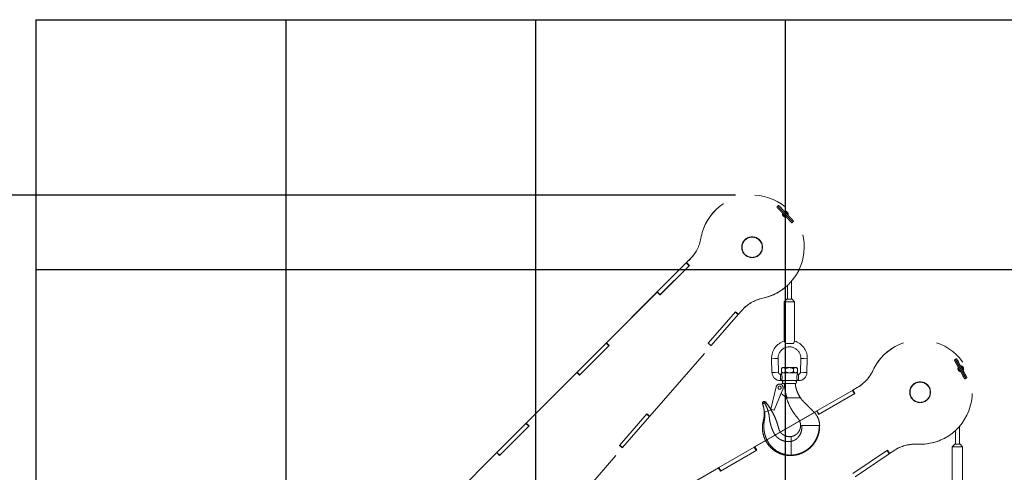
# Model space of a CAD drawing. Header units: inches. Extents: x 2.3 to 10.09, y 0.31 to 7.31.
# Tile 8 of 10: x 4.24 to 7.19, y 5.8 to 7.16. Entities that reach past the tile are written whole.
import ezdxf

# ---------------------------------------------------------------- set-up
doc = ezdxf.new("R2010")
doc.units = ezdxf.units.IN
doc.header["$MEASUREMENT"] = 0
doc.linetypes.add('PHANTOM', pattern=[0.5, 0.25, -0.05, 0.05, -0.05, 0.05, -0.05])
doc.layers.add('FORMAT', color=7, linetype='Continuous')
doc.styles.add('SLDTEXTSTYLE0', font='TXT', dxfattribs={"width": 0.75})
doc.dimstyles.new('SLDDIMSTYLE4', dxfattribs={"dimtxt": 0.104167, "dimasz": 0.13, "dimexe": 0, "dimexo": 0.0625, "dimgap": 0.026042, "dimtad": 0, "dimtih": 1, "dimtoh": 1, "dimlfac": 16, "dimrnd": 1e-09, "dimzin": 12, "dimdsep": 46, "dimtxsty": 'SLDTEXTSTYLE0', "dimsah": 1, "dimcen": 0.09, "dimadec": 0, "dimazin": 3, "dimtfac": 1, "dimtofl": 0, "dimtmove": 0, "dimatfit": 3, "dimfxl": 1, "dimfrac": 2, "dimtolj": 1, "dimtzin": 12, "dimarcsym": 0})
doc.dimstyles.new('SLDDIMSTYLE6', dxfattribs={"dimtxt": 0.104167, "dimasz": 0.13, "dimexe": 0, "dimexo": 0.0625, "dimgap": 0.026042, "dimtad": 0, "dimtih": 1, "dimtoh": 1, "dimdec": 1, "dimlfac": 16, "dimrnd": 1e-09, "dimzin": 12, "dimdsep": 46, "dimtxsty": 'SLDTEXTSTYLE0', "dimsah": 1, "dimcen": 0.09, "dimadec": 0, "dimazin": 3, "dimtfac": 1, "dimtdec": 1, "dimtofl": 0, "dimtmove": 0, "dimatfit": 3, "dimfxl": 1, "dimfrac": 2, "dimtolj": 1, "dimtzin": 12, "dimarcsym": 0})

# ---------------------------------------------------------------- blocks, each defined once
blk = doc.blocks.new('_D_15')
at = {"layer": 'FORMAT', "color": 7}
for p, q in [((9.1191, 6.0437), (9.7339, 6.0437)), ((9.6089, 6.0437), (9.6089, 4.1422)), ((9.6089, 1.9114), (9.6089, 3.9767)), ((9.0953, 1.9114), (9.7339, 1.9114))]:
    blk.add_line(p, q, dxfattribs=at)
for points in [[(9.6089, 6.0437), (9.5889, 5.9137), (9.6289, 5.9137)], [(9.6089, 1.9114), (9.6289, 2.0414), (9.5889, 2.0414)]]:
    blk.add_solid(points, dxfattribs=at)
at = {"layer": 'FORMAT', "color": 7, "insert": (9.1425, 4.1109), "char_height": 0.104167, "attachment_point": 1, "style": 'SLDTEXTSTYLE0'}
blk.add_mtext('HOOK HEIGHT', dxfattribs=at)
blk = doc.blocks.new('_D_17')
at = {"layer": 'FORMAT', "color": 7}
for p, q in [((6.3847, 6.6351), (3.353, 6.6351)), ((3.478, 6.6351), (3.478, 4.7195)), ((3.324, 4.6984), (3.2923, 4.6984)), ((3.2923, 4.6984), (3.2923, 4.5329)), ((3.6319, 4.6984), (3.6636, 4.6984)), ((3.6636, 4.6984), (3.6636, 4.5329)), ((3.2923, 4.5329), (3.324, 4.5329)), ((3.6636, 4.5329), (3.6319, 4.5329)), ((3.478, 1.9114), (3.478, 4.3729)), ((4.2341, 1.9114), (3.353, 1.9114))]:
    blk.add_line(p, q, dxfattribs=at)
for points in [[(3.478, 6.6351), (3.458, 6.5051), (3.498, 6.5051)], [(3.478, 1.9114), (3.498, 2.0414), (3.458, 2.0414)]]:
    blk.add_solid(points, dxfattribs=at)
at = {"layer": 'FORMAT', "color": 7, "char_height": 0.10417, "attachment_point": 1, "style": 'SLDTEXTSTYLE0'}
for s, insert in [('1920', (3.324, 4.6672)), ('75.6', (3.3433, 4.5072))]:
    blk.add_mtext(s, dxfattribs=dict(at, insert=insert))

msp = doc.modelspace()

# ---------------------------------------------------------------- linework, layer by layer
at = {"color": 7, "linetype": 'Continuous'}
for p, q in [((4.28414, 7.16143), (4.28414, 1.91143)), ((4.28414, 7.16143), (8.03414, 7.16143)), ((5.03414, 7.16143), (5.03414, 1.91143)), ((5.78414, 7.16143), (5.78414, 1.91143)), ((6.53414, 7.16143), (6.53414, 1.91143)), ((4.28414, 6.41143), (8.03414, 6.41143))]:
    msp.add_line(p, q, dxfattribs=at)
at = {"color": 7, "linetype": 'PHANTOM', "lineweight": 18}
for p, q in [((6.32471, 6.58983), (6.32446, 6.58958)), ((6.28051, 6.50518), (6.28076, 6.50543)), ((6.14975, 6.34451), (6.23677, 6.43154)), ((6.24613, 6.42432), (6.15725, 6.33544)), ((6.15804, 6.33623), (6.24506, 6.42325)), ((6.23677, 6.43154), (6.23742, 6.43218)), ((6.24506, 6.42325), (6.23677, 6.43154)), ((6.23759, 6.43235), (6.23742, 6.43218)), ((6.2457, 6.42389), (6.23742, 6.43218)), ((6.24837, 6.44313), (6.23759, 6.43235)), ((6.23759, 6.43235), (6.23784, 6.4326)), ((6.23759, 6.43235), (6.24588, 6.42406)), ((6.24862, 6.44338), (6.23784, 6.4326)), ((6.23784, 6.4326), (6.24613, 6.42432)), ((6.24506, 6.42325), (6.2457, 6.42389)), ((6.24588, 6.42406), (6.2457, 6.42389)), ((6.24588, 6.42406), (6.24613, 6.42432)), ((6.24837, 6.44313), (6.24862, 6.44338)), ((6.54067, 6.36401), (6.54067, 6.32236)), ((6.54445, 6.36764), (6.5447, 6.36789)), ((6.55239, 6.32236), (6.55239, 6.37608)), ((6.14871, 6.34347), (5.99688, 6.19164)), ((6.14897, 6.34373), (5.99713, 6.19189)), ((6.14896, 6.34373), (6.14871, 6.34347)), ((6.14871, 6.34347), (6.14897, 6.34373)), ((6.14896, 6.34373), (6.14907, 6.34383)), ((6.14896, 6.34372), (6.14896, 6.34373)), ((6.15725, 6.33544), (6.14897, 6.34373)), ((6.14907, 6.34383), (6.14975, 6.34451)), ((6.15736, 6.33555), (6.14907, 6.34383)), ((6.15804, 6.33623), (6.14975, 6.34451)), ((6.15725, 6.33544), (6.15736, 6.33555)), ((6.15726, 6.33545), (6.15725, 6.33544)), ((6.15736, 6.33555), (6.15804, 6.33623)), ((6.46652, 6.32571), (6.46678, 6.32596)), ((6.53872, 6.32236), (6.53091, 6.31455)), ((6.53091, 6.31455), (6.53091, 6.19679)), ((6.56216, 6.31455), (6.53091, 6.31455)), ((6.55435, 6.32236), (6.53872, 6.32236)), ((6.56216, 6.31455), (6.55435, 6.32236)), ((6.56216, 6.19679), (6.56216, 6.31455)), ((6.30223, 6.19029), (6.38469, 6.28515)), ((6.31181, 6.18347), (6.39255, 6.27635)), ((6.39255, 6.27635), (6.38371, 6.28403)), ((6.39314, 6.27704), (6.38431, 6.28472)), ((6.38469, 6.28515), (6.39353, 6.27746)), ((6.39255, 6.27635), (6.39314, 6.27704)), ((6.39314, 6.27704), (6.39341, 6.27734)), ((6.39328, 6.27721), (6.39353, 6.27746)), ((6.39353, 6.27746), (6.4033, 6.2887)), ((5.90905, 6.10381), (5.99607, 6.19083)), ((6.00542, 6.18361), (5.91655, 6.09473)), ((5.91733, 6.09552), (6.00435, 6.18254)), ((5.99607, 6.19083), (5.99671, 6.19147)), ((6.00435, 6.18254), (5.99607, 6.19083)), ((5.99688, 6.19164), (5.99671, 6.19147)), ((6.005, 6.18319), (5.99671, 6.19147)), ((5.99688, 6.19164), (5.99713, 6.19189)), ((5.99688, 6.19164), (6.00517, 6.18336)), ((5.99713, 6.19189), (6.00542, 6.18361)), ((6.00435, 6.18254), (6.005, 6.18319)), ((6.00517, 6.18336), (6.005, 6.18319)), ((6.00517, 6.18336), (6.00542, 6.18361)), ((6.12744, 5.97134), (6.31108, 6.1826)), ((6.31108, 6.1826), (6.30223, 6.19029)), ((6.31108, 6.18262), (6.30224, 6.1903)), ((6.31118, 6.18274), (6.30234, 6.19042)), ((6.31181, 6.18347), (6.30298, 6.19115)), ((6.31107, 6.18261), (6.31108, 6.18262)), ((6.31108, 6.18262), (6.31118, 6.18274)), ((6.31118, 6.18274), (6.31181, 6.18347)), ((6.55885, 6.18947), (6.53422, 6.18947)), ((6.86174, 6.17932), (6.86143, 6.17914)), ((6.49296, 6.14424), (6.50272, 6.14449)), ((6.49296, 6.14424), (6.49404, 6.10291)), ((6.50272, 6.14449), (6.51248, 6.14475)), ((6.51356, 6.10342), (6.51248, 6.14475)), ((6.58058, 6.14475), (6.5795, 6.10342)), ((6.59035, 6.14449), (6.58058, 6.14475)), ((6.60011, 6.14424), (6.59035, 6.14449)), ((6.59903, 6.10291), (6.60011, 6.14424)), ((5.90801, 6.10277), (5.75617, 5.95094)), ((5.90826, 6.10302), (5.75643, 5.95119)), ((5.90826, 6.10302), (5.90801, 6.10277)), ((5.90801, 6.10277), (5.90826, 6.10302)), ((5.90826, 6.10302), (5.90836, 6.10312)), ((5.90826, 6.10302), (5.90826, 6.10302)), ((5.91655, 6.09473), (5.90826, 6.10302)), ((5.90836, 6.10312), (5.90905, 6.10381)), ((5.91665, 6.09484), (5.90836, 6.10312)), ((5.91733, 6.09552), (5.90905, 6.10381)), ((5.91654, 6.09473), (5.91665, 6.09484)), ((5.91655, 6.09474), (5.91654, 6.09473)), ((5.91665, 6.09484), (5.91733, 6.09552)), ((6.49404, 6.10291), (6.5038, 6.10317)), ((6.5038, 6.10317), (6.51356, 6.10342)), ((6.52247, 6.0978), (6.51934, 6.0978)), ((6.51934, 6.08803), (6.51934, 6.0978)), ((6.52569, 6.11749), (6.52247, 6.11427)), ((6.52247, 6.11427), (6.52247, 6.10493)), ((6.52247, 6.10493), (6.52569, 6.1017)), ((6.52247, 6.1017), (6.52247, 6.0978)), ((6.52247, 6.1017), (6.5706, 6.1017)), ((6.52849, 6.11749), (6.52569, 6.11749)), ((6.54653, 6.11749), (6.52849, 6.11749)), ((6.5345, 6.11427), (6.5345, 6.10493)), ((6.56458, 6.11749), (6.54653, 6.11749)), ((6.55856, 6.11427), (6.55856, 6.10493)), ((6.56737, 6.11749), (6.56458, 6.11749)), ((6.5706, 6.11427), (6.56737, 6.11749)), ((6.56737, 6.1017), (6.5706, 6.10493)), ((6.57373, 6.0978), (6.57054, 6.0978)), ((6.5706, 6.11427), (6.5706, 6.10493)), ((6.5706, 6.09767), (6.5706, 6.1017)), ((6.57373, 6.08803), (6.57373, 6.0978)), ((6.58926, 6.10317), (6.5795, 6.10342)), ((6.59903, 6.10291), (6.58926, 6.10317)), ((6.79713, 6.10899), (6.79744, 6.10917)), ((6.51561, 6.06781), (6.52972, 6.06962)), ((6.51934, 6.07826), (6.51934, 6.08803)), ((6.51934, 6.07826), (6.52247, 6.07826)), ((6.5706, 6.07826), (6.52247, 6.07826)), ((6.5295, 6.06962), (6.52972, 6.06962)), ((6.52972, 6.06962), (6.53065, 6.06962)), ((6.53065, 6.06962), (6.56302, 6.06962)), ((6.5706, 6.07826), (6.57373, 6.07826)), ((6.57373, 6.07826), (6.57373, 6.08803)), ((6.49016, 5.9926), (6.50649, 6.05964)), ((6.52697, 6.05291), (6.50067, 5.99004)), ((6.51936, 6.03403), (6.51976, 6.03567)), ((6.53707, 6.02793), (6.52153, 6.03992)), ((6.62925, 5.98764), (6.73583, 6.04918)), ((6.74299, 6.03978), (6.63414, 5.97694)), ((6.63511, 5.97749), (6.74169, 6.03903)), ((6.73583, 6.04918), (6.73661, 6.04963)), ((6.74169, 6.03903), (6.73583, 6.04918)), ((6.73682, 6.04975), (6.73661, 6.04963)), ((6.74247, 6.03948), (6.73661, 6.04963)), ((6.75002, 6.05737), (6.73682, 6.04975)), ((6.73682, 6.04975), (6.73713, 6.04993)), ((6.73682, 6.04975), (6.74268, 6.0396)), ((6.75033, 6.05755), (6.73713, 6.04993)), ((6.73713, 6.04993), (6.74299, 6.03978)), ((6.74169, 6.03903), (6.74247, 6.03948)), ((6.74268, 6.0396), (6.74247, 6.03948)), ((6.74268, 6.0396), (6.74299, 6.03978)), ((6.75002, 6.05737), (6.75033, 6.05755)), ((6.46929, 6.01084), (6.46816, 6.0102)), ((6.47142, 6.01206), (6.46929, 6.01084)), ((6.53902, 6.02793), (6.53707, 6.02793)), ((6.53718, 6.02795), (6.53762, 6.02616)), ((6.53754, 6.02642), (6.55008, 6.02642)), ((6.57828, 6.02642), (6.57976, 6.02642)), ((6.03614, 5.88416), (6.1186, 5.97903)), ((6.12645, 5.97022), (6.11762, 5.9779)), ((6.12705, 5.97091), (6.11821, 5.97859)), ((6.1186, 5.97903), (6.12744, 5.97134)), ((6.62797, 5.98691), (6.44202, 5.87955)), ((6.62828, 5.98708), (6.44233, 5.87972)), ((6.4727, 5.98429), (6.4709, 5.98375)), ((6.4825, 5.98725), (6.4727, 5.98429)), ((6.49172, 5.99003), (6.4825, 5.98725)), ((6.50067, 5.99004), (6.49016, 5.9926)), ((6.62828, 5.98708), (6.62797, 5.98691)), ((6.62797, 5.98691), (6.62828, 5.98708)), ((6.62828, 5.98708), (6.62841, 5.98716)), ((6.62828, 5.98708), (6.62828, 5.98708)), ((6.63414, 5.97694), (6.62828, 5.98708)), ((6.62841, 5.98716), (6.62925, 5.98764)), ((6.63427, 5.97701), (6.62841, 5.98716)), ((6.63511, 5.97749), (6.62925, 5.98764)), ((6.63414, 5.97694), (6.63427, 5.97701)), ((6.63415, 5.97694), (6.63414, 5.97694)), ((6.63427, 5.97701), (6.63511, 5.97749)), ((5.66834, 5.8631), (5.75536, 5.95012)), ((5.76471, 5.9429), (5.67584, 5.85402)), ((5.75536, 5.95012), (5.756, 5.95076)), ((5.76365, 5.94184), (5.75536, 5.95012)), ((5.75617, 5.95094), (5.756, 5.95076)), ((5.76429, 5.94248), (5.756, 5.95076)), ((5.75617, 5.95094), (5.75643, 5.95119)), ((5.75617, 5.95094), (5.76446, 5.94265)), ((5.75643, 5.95119), (5.76471, 5.9429)), ((5.76446, 5.94265), (5.76429, 5.94248)), ((5.76446, 5.94265), (5.76471, 5.9429)), ((6.04572, 5.87734), (6.12645, 5.97022)), ((6.12645, 5.97022), (6.12705, 5.97091)), ((6.12705, 5.97091), (6.12731, 5.97121)), ((6.12719, 5.97109), (6.12744, 5.97134)), ((6.58002, 5.94365), (6.58343, 5.94365)), ((6.58935, 5.94365), (6.63591, 5.94365)), ((6.63591, 5.94365), (6.63683, 5.94365)), ((6.63683, 5.94365), (6.63731, 5.94365)), ((5.67663, 5.85481), (5.76365, 5.94184)), ((5.76365, 5.94184), (5.76429, 5.94248)), ((7.04517, 5.92878), (7.04517, 5.88723)), ((7.05689, 5.88723), (7.05689, 5.94082)), ((6.04498, 5.87648), (6.03614, 5.88416)), ((6.04498, 5.8765), (6.03615, 5.88418)), ((6.04508, 5.87661), (6.03625, 5.88429)), ((6.04572, 5.87734), (6.03688, 5.88502)), ((6.55137, 5.91029), (6.55137, 5.896)), ((6.93035, 5.88749), (6.93066, 5.88767)), ((7.01648, 5.90782), (7.01679, 5.908)), ((7.04322, 5.88723), (7.03541, 5.87942)), ((7.05884, 5.88723), (7.04322, 5.88723)), ((7.06666, 5.87942), (7.05884, 5.88723)), ((5.6673, 5.86206), (5.51547, 5.71023)), ((5.66755, 5.86231), (5.51572, 5.71048)), ((5.66755, 5.86231), (5.6673, 5.86206)), ((5.6673, 5.86206), (5.66755, 5.86231)), ((5.66755, 5.86231), (5.66766, 5.86242)), ((5.66755, 5.86231), (5.66755, 5.86231)), ((5.67584, 5.85402), (5.66755, 5.86231)), ((5.66766, 5.86242), (5.66834, 5.8631)), ((5.67594, 5.85413), (5.66766, 5.86242)), ((5.67663, 5.85481), (5.66834, 5.8631)), ((5.67584, 5.85403), (5.67594, 5.85413)), ((5.67584, 5.85403), (5.67584, 5.85403)), ((5.67594, 5.85413), (5.67663, 5.85481)), ((5.86134, 5.66521), (6.04498, 5.87648)), ((6.04497, 5.87648), (6.04498, 5.8765)), ((6.04498, 5.8765), (6.04508, 5.87661)), ((6.04508, 5.87661), (6.04572, 5.87734)), ((6.33444, 5.81744), (6.44102, 5.87897)), ((6.44819, 5.86957), (6.33934, 5.80673)), ((6.3403, 5.80729), (6.44688, 5.86882)), ((6.44102, 5.87897), (6.44181, 5.87943)), ((6.44688, 5.86882), (6.44102, 5.87897)), ((6.44202, 5.87955), (6.44181, 5.87943)), ((6.44767, 5.86928), (6.44181, 5.87943)), ((6.44202, 5.87955), (6.44233, 5.87972)), ((6.44202, 5.87955), (6.44788, 5.8694)), ((6.44233, 5.87972), (6.44819, 5.86957)), ((6.44688, 5.86882), (6.44767, 5.86928)), ((6.44788, 5.8694), (6.44767, 5.86928)), ((6.44788, 5.8694), (6.44819, 5.86957)), ((6.55137, 5.85468), (6.55137, 5.85361)), ((6.73661, 5.79921), (6.84081, 5.8695)), ((6.7441, 5.79014), (6.84613, 5.85896)), ((6.84613, 5.85896), (6.83958, 5.86867)), ((6.84688, 5.85947), (6.84033, 5.86917)), ((6.84081, 5.8695), (6.84737, 5.85978)), ((6.84613, 5.85896), (6.84688, 5.85947)), ((6.84688, 5.85947), (6.84721, 5.85969)), ((6.84706, 5.85961), (6.84737, 5.85978)), ((6.84737, 5.85978), (6.85971, 5.86811)), ((7.03541, 5.87942), (7.03541, 5.76167)), ((7.06666, 5.87942), (7.03541, 5.87942)), ((7.06666, 5.76167), (7.06666, 5.87942)), ((6.33317, 5.8167), (6.14721, 5.70934)), ((6.33348, 5.81688), (6.14752, 5.70952)), ((6.33347, 5.81688), (6.33317, 5.8167)), ((6.33317, 5.8167), (6.33348, 5.81688)), ((6.33347, 5.81688), (6.33361, 5.81695)), ((6.33348, 5.81688), (6.33347, 5.81688)), ((6.33934, 5.80673), (6.33348, 5.81688)), ((6.33361, 5.81695), (6.33444, 5.81744)), ((6.33946, 5.80681), (6.33361, 5.81695)), ((6.3403, 5.80729), (6.33444, 5.81744)), ((6.33934, 5.80673), (6.33946, 5.80681)), ((6.33934, 5.80674), (6.33934, 5.80673)), ((6.33946, 5.80681), (6.3403, 5.80729))]:
    msp.add_line(p, q, dxfattribs=at)
for centre, radius in [((6.43445, 6.47861), 0.03125), ((6.43445, 6.47861), 0.03031), ((6.51699, 6.05708), 0.00469), ((6.93895, 6.04348), 0.03125), ((6.93895, 6.04348), 0.03031)]:
    msp.add_circle(centre, radius, dxfattribs=at)
for centre, radius, start, end in [((6.43471, 6.47885), 0.15622, 281.84612, 170.20656), ((6.5208, 6.59637), 0.00129, 330.08229, 42.08086), ((6.43437, 6.4787), 0.15613, 134.74811, 170.23518), ((6.5341, 6.57825), 0.00844, 163.96335, 284.32685), ((6.53385, 6.578), 0.00781, 163.83507, 225.38831), ((6.53385, 6.578), 0.00688, 168.41626, 225.38831), ((6.53385, 6.578), 0.00781, 225.38831, 285.11853), ((6.53385, 6.578), 0.00688, 225.38831, 280.2433), ((6.5341, 6.57825), 0.00844, 338.28074, 109.85934), ((6.53384, 6.57799), 0.00844, 341.27113, 107.03896), ((6.53385, 6.578), 0.00781, 343.87915, 104.79916), ((6.53385, 6.578), 0.00688, 348.28191, 100.15183), ((6.54689, 6.55962), 0.00129, 150.02478, 222.12813), ((6.55665, 6.55681), 0.00182, 231.03576, 54.11912), ((6.16674, 6.52476), 0.11544, 315.00117, 350.23512), ((6.16699, 6.52501), 0.11544, 315.00117, 350.23512), ((6.43454, 6.47852), 0.15612, 281.81944, 314.74608), ((6.49042, 6.21297), 0.11543, 101.81924, 139.00088), ((6.49017, 6.21272), 0.11544, 101.81935, 134.74617), ((6.54653, 6.14564), 0.05359, 106.90237, 181.5), ((6.54653, 6.14564), 0.03406, 358.5, 180), ((6.54653, 6.14564), 0.05359, 0, 73.112), ((6.93889, 6.04359), 0.15613, 119.74811, 155.23518), ((6.93926, 6.04365), 0.15622, 266.84612, 155.20656), ((6.54653, 6.14564), 0.03406, 180, 181.5), ((6.54653, 6.14564), 0.05359, 358.5, 0), ((7.05284, 6.13488), 0.00129, 315.08229, 27.08086), ((7.06099, 6.11394), 0.00844, 323.28074, 94.85934), ((7.06068, 6.11376), 0.00844, 326.27113, 92.03896), ((7.06068, 6.11376), 0.00781, 328.87915, 89.79916), ((7.06068, 6.11376), 0.00687, 333.28191, 85.15183), ((6.51934, 6.10357), 0.02531, 181.5, 270), ((6.51934, 6.10357), 0.00578, 181.5, 270), ((6.49948, 6.08803), 0.02498, 336.98645, 23.01355), ((6.57373, 6.10357), 0.00578, 270, 358.5), ((6.57373, 6.10357), 0.02531, 270, 358.5), ((6.6923, 6.15735), 0.11544, 300.00117, 335.23512), ((6.69261, 6.15752), 0.11544, 300.00117, 335.23512), ((7.061, 6.11394), 0.00844, 148.96335, 269.32685), ((7.06068, 6.11376), 0.00781, 148.83507, 210.38831), ((7.06068, 6.11376), 0.00688, 153.41626, 210.38831), ((7.06068, 6.11376), 0.00781, 210.38831, 270.11853), ((7.06068, 6.11376), 0.00688, 210.38831, 265.2433), ((7.06853, 6.09264), 0.00129, 135.02478, 207.12813), ((6.51699, 6.05708), 0.01081, 337.2994, 166.31497), ((6.5295, 6.07394), 0.00432, 90, 270), ((6.56356, 6.07394), 0.00432, 270, 90), ((7.07722, 6.08739), 0.00182, 216.03576, 39.11912), ((6.5186, 6.03421), 0.000781, 287.78734, 346.31497), ((6.47079, 6.01069), 0.00536, 39.08048, 200.35662), ((6.47079, 6.01069), 0.00151, 65.04347, 174.39364), ((6.92426, 5.77241), 0.11543, 86.81924, 124.00088), ((6.92395, 5.77223), 0.11544, 86.81935, 119.74617), ((6.93902, 6.04337), 0.15612, 266.81944, 299.74608)]:
    msp.add_arc(centre, radius, start, end, dxfattribs=at)
for points, knots in [([(6.51288, 6.60016), (6.51258, 6.60044), (6.51222, 6.60077), (6.51138, 6.60102), (6.51097, 6.60105), (6.51054, 6.60099), (6.51011, 6.60082), (6.50973, 6.60052), (6.50943, 6.60013), (6.50926, 6.59966), (6.50922, 6.59918), (6.5093, 6.59872), (6.50954, 6.59816), (6.5098, 6.59789), (6.50997, 6.59771)], [0, 0, 0, 0, 0.3092961, 0.3696277, 0.4255681, 0.4788669, 0.5311779, 0.5836924, 0.6370018, 0.6913179, 0.7469033, 0.8044148, 0.8649532, 1, 1, 1, 1]), ([(6.50953, 6.59803), (6.50956, 6.59796), (6.50961, 6.59781), (6.51044, 6.59685), (6.51206, 6.59508), (6.51484, 6.59215), (6.51876, 6.58809), (6.52252, 6.58421), (6.5258, 6.58084), (6.52855, 6.57801), (6.53163, 6.57485), (6.53463, 6.57178), (6.53793, 6.56839), (6.54126, 6.56496), (6.5444, 6.56172), (6.54701, 6.55901), (6.54898, 6.55694), (6.55074, 6.55507), (6.55204, 6.55364), (6.55273, 6.55283), (6.55263, 6.55285), (6.55259, 6.55286)], [0, 0, 0, 0, 0.0518541, 0.1040109, 0.1532194, 0.2405053, 0.3142375, 0.3766855, 0.4263228, 0.464506, 0.4988925, 0.5608038, 0.5952301, 0.6474358, 0.7170264, 0.757675, 0.803013, 0.853583, 0.9088982, 0.9680894, 1, 1, 1, 1]), ([(6.51518, 6.60317), (6.51499, 6.60333), (6.51461, 6.60365), (6.51384, 6.60386), (6.51319, 6.60379), (6.51272, 6.60361), (6.51232, 6.60332), (6.51202, 6.60295), (6.51183, 6.60254), (6.51175, 6.60214), (6.51176, 6.60177), (6.51183, 6.60145), (6.51194, 6.60117), (6.51207, 6.60095), (6.51221, 6.60077), (6.5123, 6.60068), (6.51234, 6.60064)], [0, 0, 0, 0, 0.168338, 0.3304179, 0.4103431, 0.4884308, 0.5632578, 0.633206, 0.6969357, 0.753739, 0.8036898, 0.8476394, 0.8871303, 0.9242206, 0.9611621, 1, 1, 1, 1]), ([(6.51233, 6.60061), (6.5123, 6.60061), (6.5122, 6.60063), (6.51291, 6.59979), (6.51424, 6.59833), (6.51602, 6.59644), (6.51801, 6.59436), (6.52063, 6.59164), (6.52378, 6.58838), (6.52712, 6.58494), (6.53042, 6.58155), (6.53343, 6.57847), (6.5365, 6.57532), (6.53926, 6.57249), (6.54253, 6.56913), (6.54627, 6.56526), (6.55015, 6.56125), (6.55289, 6.55836), (6.55448, 6.55662), (6.55527, 6.55571), (6.5553, 6.55559), (6.55532, 6.55553)], [0, 0, 0, 0, 0.0336935, 0.0932917, 0.1489422, 0.1997814, 0.2453308, 0.2861452, 0.3559708, 0.4083155, 0.4428188, 0.5048465, 0.5392863, 0.5775185, 0.6271963, 0.6896423, 0.7632778, 0.8502993, 0.8992829, 0.9511387, 1, 1, 1, 1]), ([(6.53341, 6.5784), (6.5327, 6.57913), (6.53111, 6.58075), (6.52843, 6.5835), (6.52516, 6.58686), (6.52142, 6.59073), (6.51754, 6.59475), (6.5148, 6.59764), (6.51321, 6.59937), (6.51243, 6.60029), (6.51239, 6.60041), (6.51237, 6.60047)], [0, 0, 0, 0, 0.0633039, 0.1410354, 0.2420374, 0.3689989, 0.5187103, 0.6956372, 0.7952279, 0.9006581, 1, 1, 1, 1]), ([(6.55816, 6.55797), (6.55814, 6.55804), (6.55808, 6.55818), (6.55725, 6.55914), (6.55563, 6.56092), (6.55285, 6.56385), (6.54894, 6.5679), (6.54517, 6.57179), (6.54189, 6.57516), (6.53914, 6.57799), (6.53606, 6.58114), (6.53306, 6.58422), (6.52976, 6.58761), (6.52643, 6.59103), (6.52329, 6.59428), (6.52068, 6.59698), (6.51871, 6.59905), (6.51695, 6.60092), (6.51565, 6.60236), (6.51496, 6.60317), (6.51506, 6.60315), (6.5151, 6.60314)], [0, 0, 0, 0, 0.0518541, 0.1040109, 0.1532194, 0.2405053, 0.3142375, 0.3766855, 0.4263228, 0.464506, 0.4988925, 0.5608038, 0.5952301, 0.6474358, 0.7170264, 0.757675, 0.803013, 0.853583, 0.9088982, 0.9680894, 1, 1, 1, 1]), ([(6.52176, 6.59724), (6.52089, 6.59805), (6.51913, 6.5997), (6.51714, 6.6015), (6.51567, 6.6028), (6.51525, 6.60312), (6.51504, 6.60328)], [0, 0, 0, 0, 0.2465263, 0.4978335, 0.7502481, 1, 1, 1, 1]), ([(6.55536, 6.55539), (6.55539, 6.55538), (6.55549, 6.55537), (6.55478, 6.5562), (6.55345, 6.55766), (6.55168, 6.55955), (6.54968, 6.56164), (6.54706, 6.56436), (6.54391, 6.56762), (6.54057, 6.57105), (6.53759, 6.57412), (6.5357, 6.57605), (6.53461, 6.57717)], [0, 0, 0, 0, 0.0686814, 0.1901674, 0.3036062, 0.4072375, 0.5000862, 0.583283, 0.7256166, 0.8323169, 0.9026488, 1, 1, 1, 1]), ([(6.54593, 6.55876), (6.5468, 6.55794), (6.54856, 6.5563), (6.55055, 6.55449), (6.55202, 6.5532), (6.55244, 6.55287), (6.55265, 6.55272)], [0, 0, 0, 0, 0.2465263, 0.4978335, 0.7502481, 1, 1, 1, 1]), ([(6.55251, 6.55283), (6.5527, 6.55266), (6.55308, 6.55235), (6.55385, 6.55214), (6.5545, 6.55221), (6.55497, 6.55239), (6.55537, 6.55268), (6.55567, 6.55305), (6.55586, 6.55345), (6.55594, 6.55386), (6.55593, 6.55423), (6.55586, 6.55455), (6.55575, 6.55482), (6.55562, 6.55505), (6.55548, 6.55523), (6.55539, 6.55531), (6.55535, 6.55536)], [0, 0, 0, 0, 0.168338, 0.3304179, 0.4103431, 0.4884308, 0.5632578, 0.633206, 0.6969357, 0.753739, 0.8036898, 0.8476394, 0.8871303, 0.9242206, 0.9611621, 1, 1, 1, 1]), ([(6.53422, 6.18947), (6.53402, 6.19039), (6.53364, 6.19223), (6.53253, 6.19445), (6.53152, 6.19607), (6.53091, 6.19691), (6.53097, 6.19682), (6.53099, 6.19679)], [0, 0, 0, 0, 0.2119295, 0.4229533, 0.6536657, 0.8985732, 1, 1, 1, 1]), ([(6.56208, 6.19679), (6.56209, 6.19681), (6.56212, 6.19685), (6.56147, 6.19595), (6.5604, 6.19422), (6.55932, 6.19193), (6.55898, 6.19016), (6.55885, 6.18947)], [0, 0, 0, 0, 0.13287744, 0.3601721, 0.5950413, 0.84015508, 1, 1, 1, 1]), ([(7.04617, 6.14059), (7.04595, 6.14094), (7.04569, 6.14136), (7.04494, 6.14181), (7.04455, 6.14195), (7.04412, 6.142), (7.04366, 6.14194), (7.04321, 6.14176), (7.04282, 6.14145), (7.04254, 6.14105), (7.04237, 6.14059), (7.04233, 6.14013), (7.04242, 6.13952), (7.0426, 6.1392), (7.04272, 6.13898)], [0, 0, 0, 0, 0.30929609, 0.36962769, 0.42556812, 0.47886689, 0.53117786, 0.58369242, 0.63700176, 0.69131786, 0.74690332, 0.80441482, 0.86495324, 1, 1, 1, 1]), ([(7.04238, 6.1394), (7.04238, 6.13932), (7.0424, 6.13917), (7.04295, 6.13803), (7.04406, 6.1359), (7.04598, 6.13235), (7.04872, 6.12742), (7.05135, 6.12269), (7.05364, 6.11858), (7.05557, 6.11514), (7.05773, 6.1113), (7.05983, 6.10755), (7.06214, 6.10342), (7.06447, 6.09925), (7.06666, 6.0953), (7.06848, 6.09201), (7.06985, 6.08951), (7.07107, 6.08724), (7.07195, 6.08552), (7.07241, 6.08456), (7.07231, 6.08461), (7.07228, 6.08462)], [0, 0, 0, 0, 0.05185407, 0.10401089, 0.15321943, 0.24050532, 0.31423751, 0.37668555, 0.42632276, 0.46450597, 0.49889247, 0.56080378, 0.59523007, 0.64743582, 0.71702641, 0.75767498, 0.80301301, 0.85358297, 0.90889824, 0.96808936, 1, 1, 1, 1]), ([(7.04917, 6.14291), (7.04902, 6.14311), (7.04874, 6.14352), (7.04805, 6.14392), (7.0474, 6.14402), (7.0469, 6.14397), (7.04644, 6.14379), (7.04606, 6.14351), (7.04577, 6.14317), (7.04559, 6.1428), (7.0455, 6.14244), (7.04548, 6.14211), (7.04552, 6.14182), (7.04559, 6.14157), (7.04568, 6.14136), (7.04574, 6.14125), (7.04577, 6.14119)], [0, 0, 0, 0, 0.168338, 0.3304179, 0.4103431, 0.4884308, 0.5632578, 0.633206, 0.6969357, 0.753739, 0.8036898, 0.8476394, 0.8871303, 0.9242206, 0.9611621, 1, 1, 1, 1]), ([(7.04576, 6.14117), (7.04572, 6.14118), (7.04563, 6.14122), (7.0461, 6.14023), (7.04701, 6.13848), (7.04823, 6.13619), (7.04962, 6.13366), (7.05145, 6.13036), (7.05365, 6.12639), (7.05598, 6.12221), (7.05807, 6.11847), (7.05939, 6.11612), (7.06016, 6.11476)], [0, 0, 0, 0, 0.0686814, 0.1901674, 0.3036062, 0.4072375, 0.5000862, 0.583283, 0.7256166, 0.8323169, 0.9026488, 1, 1, 1, 1]), ([(7.07561, 6.08635), (7.07564, 6.08634), (7.07573, 6.0863), (7.07526, 6.08729), (7.07436, 6.08904), (7.07313, 6.09133), (7.07175, 6.09386), (7.06992, 6.09717), (7.06771, 6.10113), (7.06538, 6.10531), (7.06307, 6.10945), (7.06096, 6.11319), (7.05881, 6.11703), (7.05688, 6.12048), (7.05459, 6.12457), (7.05197, 6.12928), (7.04926, 6.13416), (7.04737, 6.13766), (7.04628, 6.13975), (7.04576, 6.14083), (7.04576, 6.14096), (7.04576, 6.14102)], [0, 0, 0, 0, 0.0336935, 0.0932917, 0.1489422, 0.1997814, 0.2453308, 0.2861452, 0.3559708, 0.4083155, 0.4428188, 0.5048465, 0.5392863, 0.5775185, 0.6271963, 0.6896423, 0.7632778, 0.8502993, 0.8992829, 0.9511387, 1, 1, 1, 1]), ([(7.07898, 6.08812), (7.07898, 6.0882), (7.07896, 6.08835), (7.07841, 6.08949), (7.0773, 6.09162), (7.07538, 6.09517), (7.07264, 6.1001), (7.07001, 6.10483), (7.06772, 6.10894), (7.06579, 6.11238), (7.06363, 6.11622), (7.06153, 6.11997), (7.05922, 6.1241), (7.05689, 6.12827), (7.0547, 6.13222), (7.05288, 6.13551), (7.05151, 6.13801), (7.0503, 6.14028), (7.04941, 6.142), (7.04895, 6.14296), (7.04905, 6.14292), (7.04908, 6.1429)], [0, 0, 0, 0, 0.05185407, 0.10401089, 0.15321943, 0.24050532, 0.31423751, 0.37668555, 0.42632276, 0.46450597, 0.49889247, 0.56080378, 0.59523007, 0.64743582, 0.71702641, 0.75767498, 0.80301301, 0.85358297, 0.90889824, 0.96808936, 1, 1, 1, 1]), ([(7.05399, 6.13547), (7.05336, 6.13649), (7.05208, 6.13853), (7.05063, 6.14079), (7.04955, 6.14242), (7.04922, 6.14284), (7.04906, 6.14305)], [0, 0, 0, 0, 0.2465263, 0.4978335, 0.7502481, 1, 1, 1, 1]), ([(6.52247, 6.11427), (6.52329, 6.11502), (6.52497, 6.11655), (6.52705, 6.11742), (6.52823, 6.11748), (6.52849, 6.11749)], [0, 0, 0, 0, 0.4323846, 0.879553, 1, 1, 1, 1]), ([(6.52849, 6.1017), (6.52743, 6.10189), (6.52533, 6.10226), (6.52342, 6.10404), (6.52247, 6.10493)], [0, 0, 0, 0, 0.5039993, 1, 1, 1, 1]), ([(6.52849, 6.11749), (6.52954, 6.1173), (6.53164, 6.11693), (6.53355, 6.11515), (6.5345, 6.11427)], [0, 0, 0, 0, 0.5039993, 1, 1, 1, 1]), ([(6.5345, 6.10493), (6.53368, 6.10417), (6.532, 6.10264), (6.52993, 6.10177), (6.52874, 6.10171), (6.52849, 6.1017)], [0, 0, 0, 0, 0.4323846, 0.879553, 1, 1, 1, 1]), ([(6.5345, 6.11427), (6.53552, 6.11475), (6.53785, 6.11585), (6.54172, 6.11707), (6.54478, 6.11748), (6.54639, 6.11749), (6.54653, 6.11749)], [0, 0, 0, 0, 0.2702358, 0.6134495, 0.9669213, 1, 1, 1, 1]), ([(6.54653, 6.1017), (6.54639, 6.1017), (6.54482, 6.10171), (6.54177, 6.10211), (6.53789, 6.10332), (6.53552, 6.10444), (6.5345, 6.10493)], [0, 0, 0, 0, 0.0330782, 0.3753818, 0.7297681, 1, 1, 1, 1]), ([(6.54653, 6.11749), (6.54918, 6.1172), (6.55338, 6.11674), (6.55717, 6.11493), (6.55856, 6.11427)], [0, 0, 0, 0, 0.631918, 1, 1, 1, 1]), ([(6.55856, 6.10493), (6.55717, 6.10426), (6.55338, 6.10245), (6.54918, 6.10199), (6.54653, 6.1017)], [0, 0, 0, 0, 0.368082, 1, 1, 1, 1]), ([(6.55856, 6.11427), (6.55939, 6.11502), (6.56106, 6.11655), (6.56314, 6.11742), (6.56433, 6.11748), (6.56458, 6.11749)], [0, 0, 0, 0, 0.4323846, 0.879553, 1, 1, 1, 1]), ([(6.56458, 6.1017), (6.56352, 6.10189), (6.56142, 6.10226), (6.55951, 6.10404), (6.55856, 6.10493)], [0, 0, 0, 0, 0.5039993, 1, 1, 1, 1]), ([(6.56458, 6.11749), (6.56564, 6.1173), (6.56774, 6.11693), (6.56965, 6.11515), (6.5706, 6.11427)], [0, 0, 0, 0, 0.5039993, 1, 1, 1, 1]), ([(6.5706, 6.10493), (6.56977, 6.10417), (6.5681, 6.10264), (6.56602, 6.10177), (6.56483, 6.10171), (6.56458, 6.1017)], [0, 0, 0, 0, 0.4323846, 0.879553, 1, 1, 1, 1]), ([(6.5706, 6.07826), (6.57055, 6.07836), (6.57047, 6.07856), (6.56989, 6.0801), (6.56918, 6.08243), (6.56859, 6.08546), (6.56846, 6.08875), (6.56879, 6.09183), (6.56942, 6.09452), (6.57011, 6.09658), (6.57057, 6.09773), (6.57055, 6.09768), (6.57054, 6.09767)], [0, 0, 0, 0, 0.1016251, 0.2030805, 0.3090053, 0.419739, 0.5252645, 0.6232476, 0.7233265, 0.8313809, 0.9416033, 1, 1, 1, 1]), ([(7.061, 6.11326), (7.0615, 6.11237), (7.06261, 6.11039), (7.06448, 6.10704), (7.06677, 6.10295), (7.06939, 6.09824), (7.0721, 6.09336), (7.074, 6.08986), (7.07508, 6.08777), (7.0756, 6.08669), (7.07561, 6.08656), (7.07561, 6.0865)], [0, 0, 0, 0, 0.0633039, 0.1410354, 0.2420374, 0.3689989, 0.5187103, 0.6956372, 0.7952279, 0.9006581, 1, 1, 1, 1]), ([(7.06737, 6.09205), (7.06801, 6.09103), (7.06928, 6.08899), (7.07073, 6.08673), (7.07181, 6.0851), (7.07214, 6.08468), (7.0723, 6.08447)], [0, 0, 0, 0, 0.2465263, 0.4978335, 0.7502481, 1, 1, 1, 1]), ([(6.53902, 6.02793), (6.53846, 6.02968), (6.53566, 6.03847), (6.5325, 6.05238), (6.5314, 6.06468), (6.53096, 6.06962)], [0, 0, 0, 0, 0.1298092, 0.6501411, 1, 1, 1, 1]), ([(6.56302, 6.06962), (6.56347, 6.06963), (6.564, 6.06964), (6.56394, 6.06964), (6.56393, 6.06964)], [0, 0, 0, 0, 0.83321793, 1, 1, 1, 1]), ([(6.57992, 6.02619), (6.57779, 6.0295), (6.57354, 6.03612), (6.56888, 6.04697), (6.56546, 6.05825), (6.56445, 6.06603), (6.56395, 6.06992)], [0, 0, 0, 0, 0.25108278, 0.50075255, 0.7500557, 1, 1, 1, 1]), ([(7.07219, 6.08461), (7.07234, 6.08441), (7.07263, 6.08401), (7.07331, 6.0836), (7.07396, 6.0835), (7.07446, 6.08355), (7.07492, 6.08373), (7.07531, 6.08401), (7.07559, 6.08436), (7.07577, 6.08472), (7.07586, 6.08508), (7.07588, 6.08541), (7.07584, 6.0857), (7.07578, 6.08595), (7.07569, 6.08617), (7.07562, 6.08627), (7.07559, 6.08633)], [0, 0, 0, 0, 0.168338, 0.3304179, 0.4103431, 0.4884308, 0.5632578, 0.633206, 0.6969357, 0.753739, 0.8036898, 0.8476394, 0.8871303, 0.9242206, 0.9611621, 1, 1, 1, 1]), ([(6.46651, 6.00926), (6.46631, 6.00914), (6.46588, 6.00889), (6.4658, 6.00885), (6.46577, 6.00883)], [0, 0, 0, 0, 0.4694786, 1, 1, 1, 1]), ([(6.46577, 6.00883), (6.46711, 6.00474), (6.46978, 5.99657), (6.47053, 5.98802), (6.4709, 5.98375)], [0, 0, 0, 0, 0.5014437, 1, 1, 1, 1]), ([(6.46816, 6.0102), (6.46786, 6.01002), (6.46723, 6.00966), (6.46676, 6.0094), (6.46651, 6.00926)], [0, 0, 0, 0, 0.4799541, 1, 1, 1, 1]), ([(6.47495, 6.01407), (6.47493, 6.01406), (6.47491, 6.01405), (6.47469, 6.01392), (6.47435, 6.01373), (6.47376, 6.01339), (6.47278, 6.01284), (6.47188, 6.01232), (6.47142, 6.01206)], [0, 0, 0, 0, 0.128062, 0.2505544, 0.3832998, 0.5008118, 0.7498006, 1, 1, 1, 1]), ([(6.47142, 6.01206), (6.47385, 6.00757), (6.47818, 5.99957), (6.48119, 5.991), (6.4825, 5.98725)], [0, 0, 0, 0, 0.5622041, 1, 1, 1, 1]), ([(6.49172, 5.99003), (6.48913, 5.99419), (6.48396, 6.00254), (6.47795, 6.01022), (6.47495, 6.01407)], [0, 0, 0, 0, 0.4990169, 1, 1, 1, 1]), ([(6.47495, 6.01407), (6.47832, 6.00974), (6.48433, 6.00202), (6.48946, 5.99369), (6.49172, 5.99003)], [0, 0, 0, 0, 0.560615, 1, 1, 1, 1]), ([(6.53754, 6.02642), (6.5402, 6.01906), (6.54553, 6.00432), (6.55539, 5.9873), (6.56437, 5.97435), (6.5709, 5.96696), (6.57564, 5.96062), (6.5781, 5.95525), (6.57972, 5.94955), (6.57991, 5.94562), (6.58002, 5.94365)], [0, 0, 0, 0, 0.2488663, 0.4984357, 0.6239291, 0.7500632, 0.8127545, 0.8749935, 0.9372506, 1, 1, 1, 1]), ([(6.55008, 6.02642), (6.55085, 6.02642), (6.55472, 6.02642), (6.56139, 6.02642), (6.57004, 6.02642), (6.57553, 6.02642), (6.57828, 6.02642)], [0, 0, 0, 0, 0.0803246, 0.4017599, 0.7004097, 1, 1, 1, 1]), ([(6.57976, 6.02642), (6.58237, 6.02299), (6.5876, 6.01609), (6.59706, 6.00715), (6.60622, 5.99789), (6.61437, 5.98966), (6.62166, 5.98265), (6.62712, 5.97595), (6.63215, 5.96732), (6.63624, 5.95651), (6.63695, 5.94795), (6.63731, 5.94365)], [0, 0, 0, 0, 0.12466187, 0.25051086, 0.37642888, 0.50234689, 0.58625711, 0.66939149, 0.75192661, 0.87542261, 1, 1, 1, 1]), ([(6.55137, 5.85361), (6.5463, 5.85372), (6.53622, 5.85395), (6.52155, 5.85769), (6.50784, 5.8638), (6.49543, 5.87233), (6.48468, 5.88297), (6.47641, 5.89482), (6.47058, 5.90717), (6.46692, 5.91952), (6.46524, 5.93225), (6.46542, 5.94518), (6.46804, 5.95789), (6.47103, 5.97064), (6.47094, 5.97938), (6.4709, 5.98375)], [0, 0, 0, 0, 0.0840363, 0.1669502, 0.2494237, 0.332268, 0.4157533, 0.4993719, 0.5708284, 0.6417688, 0.7124854, 0.7834863, 0.8553111, 0.9276593, 1, 1, 1, 1]), ([(6.55137, 5.85468), (6.54652, 5.85491), (6.53685, 5.85537), (6.52286, 5.85942), (6.50982, 5.86576), (6.49809, 5.87447), (6.488, 5.8852), (6.48042, 5.8971), (6.47497, 5.90933), (6.4714, 5.92148), (6.46954, 5.93395), (6.46929, 5.94658), (6.47116, 5.95905), (6.47333, 5.97157), (6.47291, 5.98005), (6.4727, 5.98429)], [0, 0, 0, 0, 0.0827272, 0.1647341, 0.2466817, 0.3293041, 0.4128317, 0.4968484, 0.56902, 0.6408514, 0.712386, 0.7838648, 0.8555631, 0.9275887, 1, 1, 1, 1]), ([(6.55137, 5.896), (6.54751, 5.89568), (6.53992, 5.89504), (6.52877, 5.8972), (6.51858, 5.90145), (6.50972, 5.90781), (6.50247, 5.91593), (6.49724, 5.9263), (6.49265, 5.93769), (6.48901, 5.95009), (6.48643, 5.96253), (6.48569, 5.97511), (6.48357, 5.98318), (6.4825, 5.98725)], [0, 0, 0, 0, 0.0892371, 0.1754188, 0.2596092, 0.3427687, 0.4256177, 0.5088721, 0.6096621, 0.7096002, 0.8075048, 0.9029053, 1, 1, 1, 1]), ([(6.55137, 5.91052), (6.54963, 5.91035), (6.54637, 5.91002), (6.54055, 5.91052), (6.53477, 5.91207), (6.52948, 5.9147), (6.52433, 5.9183), (6.51936, 5.92347), (6.516, 5.92947), (6.51428, 5.93442), (6.51328, 5.93873), (6.51176, 5.94411), (6.50934, 5.95193), (6.50551, 5.96242), (6.49972, 5.97577), (6.49453, 5.98501), (6.49172, 5.99003)], [0, 0, 0, 0, 0.04822771, 0.09082527, 0.1609855, 0.21276925, 0.2536384, 0.33470282, 0.40917377, 0.44210079, 0.47980396, 0.53153209, 0.59723317, 0.7065476, 0.84073373, 1, 1, 1, 1]), ([(6.58002, 5.94395), (6.57987, 5.94136), (6.57961, 5.93674), (6.57763, 5.93088), (6.57551, 5.92672), (6.57324, 5.92335), (6.57037, 5.91996), (6.56602, 5.91616), (6.56099, 5.91327), (6.55588, 5.91137), (6.55293, 5.91081), (6.55137, 5.91052)], [0, 0, 0, 0, 0.1612532, 0.2880394, 0.3833734, 0.4527938, 0.5412634, 0.6606309, 0.812144, 0.9011353, 1, 1, 1, 1]), ([(6.63591, 5.94365), (6.63574, 5.93854), (6.63541, 5.92835), (6.63157, 5.91351), (6.62541, 5.89956), (6.61685, 5.88686), (6.60627, 5.87586), (6.59405, 5.86693), (6.58063, 5.86031), (6.56628, 5.8559), (6.55635, 5.85509), (6.55137, 5.85468)], [0, 0, 0, 0, 0.112722, 0.2243207, 0.3358509, 0.4481085, 0.5607215, 0.671069, 0.7806203, 0.8899233, 1, 1, 1, 1]), ([(6.58343, 5.94365), (6.58359, 5.94043), (6.58391, 5.93411), (6.58208, 5.9249), (6.57871, 5.9165), (6.57375, 5.90905), (6.56737, 5.9029), (6.55982, 5.8982), (6.55418, 5.89673), (6.55137, 5.896)], [0, 0, 0, 0, 0.153248, 0.300377, 0.4430287, 0.5819394, 0.7236217, 0.8621787, 1, 1, 1, 1]), ([(6.63731, 5.94365), (6.63715, 5.93846), (6.63682, 5.92814), (6.63293, 5.91308), (6.62667, 5.89893), (6.61797, 5.88605), (6.60721, 5.87491), (6.59478, 5.86587), (6.58112, 5.85919), (6.56653, 5.85477), (6.55643, 5.854), (6.55137, 5.85361)], [0, 0, 0, 0, 0.1126359, 0.2241475, 0.3356058, 0.4478223, 0.5604271, 0.6707975, 0.7803994, 0.8897895, 1, 1, 1, 1]), ([(6.58343, 5.94365), (6.58376, 5.94365), (6.58441, 5.94365), (6.58602, 5.94367), (6.58774, 5.94363), (6.58886, 5.94365), (6.58935, 5.94365)], [0, 0, 0, 0, 0.2678316, 0.5357459, 0.7990421, 1, 1, 1, 1]), ([(6.55137, 5.896), (6.55137, 5.89333), (6.55137, 5.88608), (6.55137, 5.87542), (6.55137, 5.86423), (6.55137, 5.85788), (6.55137, 5.85468)], [0, 0, 0, 0, 0.1852954, 0.5027189, 0.7492467, 1, 1, 1, 1])]:
    msp.add_open_spline(points, degree=3, knots=knots, dxfattribs=at)

# ---------------------------------------------------------------- dimensions: what is measured, and where the dimension line sits
at = {"layer": 'FORMAT', "color": 7}
dim = msp.add_linear_dim(base=(3.47796, 1.91143), p1=(6.43471, 6.63511), p2=(4.28414, 1.91143), angle=90, dimstyle='SLDDIMSTYLE6', dxfattribs=at)
dim.commit()
dim.dimension.update_dxf_attribs({"geometry": '_D_17', "text_midpoint": (3.47796, 4.5462), "dimtype": 160})
dim = msp.add_linear_dim(base=(9.60895, 6.04366), p1=(8.03414, 1.91143), p2=(6.93926, 6.04366), angle=90, text='HOOK HEIGHT', dimstyle='SLDDIMSTYLE4', dxfattribs=at)
dim.commit()
dim.dimension.update_dxf_attribs({"geometry": '_D_15', "text_midpoint": (9.60895, 4.05942), "dimtype": 160})

doc.saveas('drawing.dxf')
